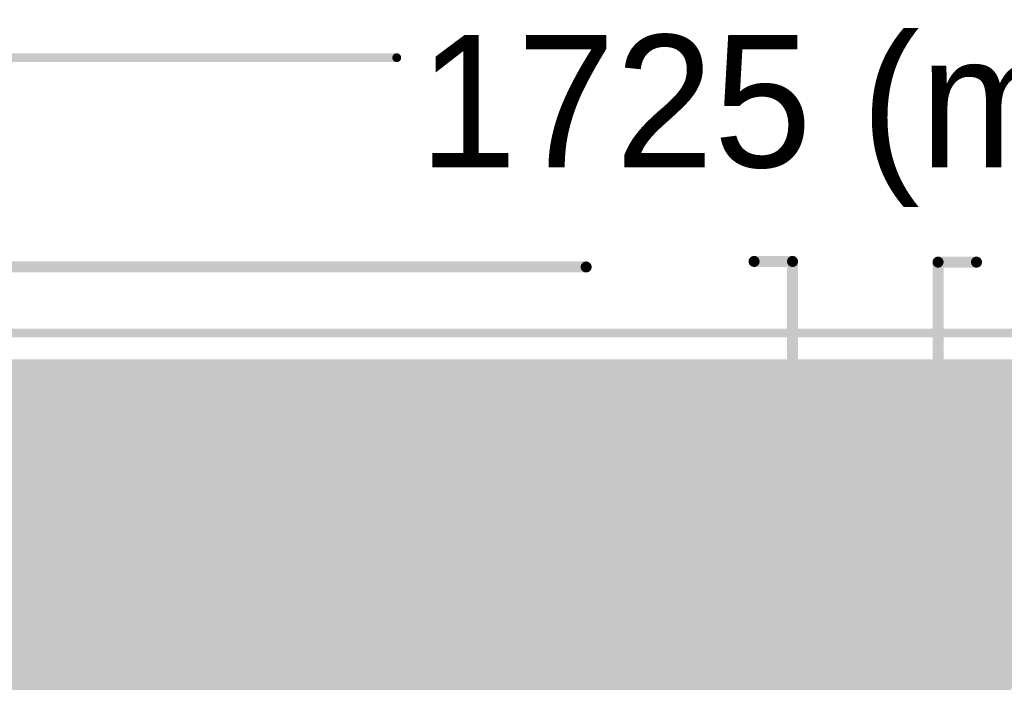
# Model space of a CAD drawing. Extents: x 11.97 to 13.92, y 4.15 to 5.65.
# Tile 29 of 52: x 12.44 to 12.89, y 5.34 to 5.64. Entities that reach past the tile are written whole.
import ezdxf

# ---------------------------------------------------------------- set-up
doc = ezdxf.new("R2010")
doc.units = 0
doc.layers.get('0').update_dxf_attribs({"linetype": 'CONTINUOUS'})
for name, color, linetype in [('BOTTOMLAYER', 5, 'CONTINUOUS'), ('BOTTOMSOLDER', 6, 'CONTINUOUS'), ('KEEPOUTLAYER', 6, 'CONTINUOUS'), ('MECHANICAL1', 6, 'CONTINUOUS'), ('TOPLAYER', 1, 'CONTINUOUS'), ('TOPOVERLAY', 2, 'CONTINUOUS'), ('TOPPASTE', 8, 'CONTINUOUS'), ('TOPSOLDER', 216, 'CONTINUOUS')]:
    doc.layers.add(name, color=color, linetype=linetype)

# ---------------------------------------------------------------- blocks, each defined once
blk = doc.blocks.new('PH2_0_6P_48')
at = {"layer": 'TOPLAYER'}
blk.add_solid([(-0.320993, 0.02969), (-0.261938, 0.02969), (-0.320993, 0.12969), (-0.261938, 0.12969)], dxfattribs=at)
at = {"layer": 'TOPOVERLAY', "const_width": 0.005}
for points in [[(-0.315215, 0.18219), (-0.297754, 0.18219)], [(-0.315215, -0.118265), (-0.315215, 0.18219)]]:
    blk.add_lwpolyline(points, dxfattribs=at)
at = {"layer": 'TOPOVERLAY', "const_width": 0.0025}
for points in [[(-0.316465, 0.18219, 1), (-0.313965, 0.18219, 1)], [(-0.316465, 0.18219, 1), (-0.313965, 0.18219, 1)], [(-0.299004, 0.18219, 1), (-0.296504, 0.18219, 1)]]:
    blk.add_lwpolyline(points, format="xyb", close=True, dxfattribs=at)
at = {"layer": 'TOPPASTE'}
blk.add_solid([(-0.320993, 0.02969), (-0.261938, 0.02969), (-0.320993, 0.12969), (-0.261938, 0.12969)], dxfattribs=at)
at = {"layer": 'TOPSOLDER'}
blk.add_solid([(-0.324993, 0.02569), (-0.257938, 0.02569), (-0.324993, 0.13369), (-0.257938, 0.13369)], dxfattribs=at)
blk = doc.blocks.new('PH2_0_8P_49')
at = {"layer": 'TOPLAYER'}
blk.add_solid([(0.336614, 0.02969), (0.395669, 0.02969), (0.336614, 0.12969), (0.395669, 0.12969)], dxfattribs=at)
at = {"layer": 'TOPOVERLAY', "const_width": 0.005}
for points in [[(0.37624, 0.1825), (0.393701, 0.1825)], [(0.393701, -0.1175), (0.393701, 0.1825)], [(-0.29874, 0.18), (0.3, 0.18)]]:
    blk.add_lwpolyline(points, dxfattribs=at)
at = {"layer": 'TOPOVERLAY', "const_width": 0.0025}
for points in [[(0.37499, 0.1825, 1), (0.37749, 0.1825, 1)], [(0.392451, 0.1825, 1), (0.394951, 0.1825, 1)], [(0.392451, 0.1825, 1), (0.394951, 0.1825, 1)], [(0.29875, 0.18, 1), (0.30125, 0.18, 1)]]:
    blk.add_lwpolyline(points, format="xyb", close=True, dxfattribs=at)
at = {"layer": 'TOPPASTE'}
blk.add_solid([(0.336614, 0.02969), (0.395669, 0.02969), (0.336614, 0.12969), (0.395669, 0.12969)], dxfattribs=at)
at = {"layer": 'TOPSOLDER'}
blk.add_solid([(0.332614, 0.02569), (0.399669, 0.02569), (0.332614, 0.13369), (0.399669, 0.13369)], dxfattribs=at)

msp = doc.modelspace()

# ---------------------------------------------------------------- linework, layer by layer
at = {"layer": 'BOTTOMLAYER'}
for points, const_width in [([(11.992, 5.483), (13.683, 5.483)], 0.01), ([(12.44, 5.368896), (12.44, 5.483)], 0.01), ([(12.448, 5.368896), (12.448, 5.483)], 0.01), ([(12.456, 5.368896), (12.456, 5.483)], 0.01), ([(12.464, 5.368896), (12.464, 5.483)], 0.01), ([(12.472, 5.368896), (12.472, 5.483)], 0.01), ([(12.48, 5.368896), (12.48, 5.483)], 0.01), ([(12.488, 5.368896), (12.488, 5.483)], 0.01), ([(12.496, 5.368896), (12.496, 5.483)], 0.01), ([(12.504, 5.368896), (12.504, 5.483)], 0.01), ([(12.512, 5.368896), (12.512, 5.483)], 0.01), ([(12.52, 5.368896), (12.52, 5.483)], 0.01), ([(12.528, 5.368896), (12.528, 5.483)], 0.01), ([(12.536, 5.368896), (12.536, 5.483)], 0.01), ([(12.544, 5.368896), (12.544, 5.483)], 0.01), ([(12.552, 5.368896), (12.552, 5.483)], 0.01), ([(12.56, 5.368896), (12.56, 5.483)], 0.01), ([(12.568, 5.368896), (12.568, 5.483)], 0.01), ([(12.576, 5.368896), (12.576, 5.483)], 0.01), ([(12.584, 5.368896), (12.584, 5.483)], 0.01), ([(12.592, 5.368896), (12.592, 5.483)], 0.01), ([(12.6, 5.368896), (12.6, 5.483)], 0.01), ([(12.608, 5.368896), (12.608, 5.483)], 0.01), ([(12.616, 5.368896), (12.616, 5.483)], 0.01), ([(12.624, 5.368896), (12.624, 5.483)], 0.01), ([(12.632, 5.368896), (12.632, 5.483)], 0.01), ([(12.64, 5.368896), (12.64, 5.483)], 0.01), ([(12.648, 5.368896), (12.648, 5.483)], 0.01), ([(12.656, 5.368896), (12.656, 5.483)], 0.01), ([(12.664, 5.368896), (12.664, 5.483)], 0.01), ([(12.672, 5.368896), (12.672, 5.483)], 0.01), ([(12.68, 5.368896), (12.68, 5.483)], 0.01), ([(12.688, 5.368896), (12.688, 5.483)], 0.01), ([(12.696, 5.368896), (12.696, 5.483)], 0.01), ([(12.704, 5.368896), (12.704, 5.483)], 0.01), ([(12.712, 5.368896), (12.712, 5.483)], 0.01), ([(12.72, 5.368896), (12.72, 5.483)], 0.01), ([(12.728, 5.368896), (12.728, 5.483)], 0.01), ([(12.736, 5.368896), (12.736, 5.483)], 0.01), ([(12.744, 5.368896), (12.744, 5.483)], 0.01), ([(12.752, 5.368896), (12.752, 5.483)], 0.01), ([(12.76, 5.368896), (12.76, 5.483)], 0.01), ([(12.768, 5.368896), (12.768, 5.483)], 0.01), ([(12.776, 5.368896), (12.776, 5.483)], 0.01), ([(12.784, 5.368896), (12.784, 5.483)], 0.01), ([(12.792, 5.368896), (12.792, 5.483)], 0.01), ([(12.8, 5.368896), (12.8, 5.483)], 0.01), ([(12.808, 5.368896), (12.808, 5.483)], 0.01), ([(12.816, 5.368896), (12.816, 5.483)], 0.01), ([(12.824, 5.368896), (12.824, 5.483)], 0.01), ([(12.832, 5.368896), (12.832, 5.483)], 0.01), ([(12.84, 5.368896), (12.84, 5.483)], 0.01), ([(12.848, 5.368896), (12.848, 5.483)], 0.01), ([(12.856, 5.368896), (12.856, 5.483)], 0.01), ([(12.864, 5.368896), (12.864, 5.483)], 0.01), ([(12.872, 5.368896), (12.872, 5.483)], 0.01), ([(12.88, 5.368896), (12.88, 5.483)], 0.01), ([(12.888, 5.368896), (12.888, 5.483)], 0.01), ([(11.992, 5.48), (13.683, 5.48)], 0.01), ([(11.992, 5.472), (13.683, 5.472)], 0.01), ([(11.992, 5.464), (13.683, 5.464)], 0.01), ([(11.992, 5.456), (13.683, 5.456)], 0.01), ([(11.992, 5.448), (13.683, 5.448)], 0.01), ([(11.992, 5.44), (13.529385, 5.44)], 0.01), ([(11.992, 5.432), (13.518361, 5.432)], 0.01), ([(11.992, 5.424), (13.511934, 5.424)], 0.01), ([(11.992, 5.416), (13.507941, 5.416)], 0.01), ([(11.992, 5.408), (13.505717, 5.408)], 0.01), ([(11.992, 5.4), (13.505, 5.4)], 0.01), ([(11.992, 5.392), (13.505717, 5.392)], 0.01), ([(11.992, 5.384), (13.507941, 5.384)], 0.01), ([(11.992, 5.376), (13.511934, 5.376)], 0.01), ([(12.132347, 5.368896), (12.964332, 5.368896)], 0.01), ([(12.127896, 5.347896), (12.977896, 5.347896)], 0.012)]:
    msp.add_lwpolyline(points, dxfattribs=dict(at, const_width=const_width))
at = {"layer": 'BOTTOMLAYER', "const_width": 0.005}
for points in [[(12.4375, 5.483, 1), (12.4425, 5.483, 1)], [(12.4455, 5.483, 1), (12.4505, 5.483, 1)], [(12.4535, 5.483, 1), (12.4585, 5.483, 1)], [(12.4615, 5.483, 1), (12.4665, 5.483, 1)], [(12.4695, 5.483, 1), (12.4745, 5.483, 1)], [(12.4775, 5.483, 1), (12.4825, 5.483, 1)], [(12.4855, 5.483, 1), (12.4905, 5.483, 1)], [(12.4935, 5.483, 1), (12.4985, 5.483, 1)], [(12.5015, 5.483, 1), (12.5065, 5.483, 1)], [(12.5095, 5.483, 1), (12.5145, 5.483, 1)], [(12.5175, 5.483, 1), (12.5225, 5.483, 1)], [(12.5255, 5.483, 1), (12.5305, 5.483, 1)], [(12.5335, 5.483, 1), (12.5385, 5.483, 1)], [(12.5415, 5.483, 1), (12.5465, 5.483, 1)], [(12.5495, 5.483, 1), (12.5545, 5.483, 1)], [(12.5575, 5.483, 1), (12.5625, 5.483, 1)], [(12.5655, 5.483, 1), (12.5705, 5.483, 1)], [(12.5735, 5.483, 1), (12.5785, 5.483, 1)], [(12.5815, 5.483, 1), (12.5865, 5.483, 1)], [(12.5895, 5.483, 1), (12.5945, 5.483, 1)], [(12.5975, 5.483, 1), (12.6025, 5.483, 1)], [(12.6055, 5.483, 1), (12.6105, 5.483, 1)], [(12.6135, 5.483, 1), (12.6185, 5.483, 1)], [(12.6215, 5.483, 1), (12.6265, 5.483, 1)], [(12.6295, 5.483, 1), (12.6345, 5.483, 1)], [(12.6375, 5.483, 1), (12.6425, 5.483, 1)], [(12.6455, 5.483, 1), (12.6505, 5.483, 1)], [(12.6535, 5.483, 1), (12.6585, 5.483, 1)], [(12.6615, 5.483, 1), (12.6665, 5.483, 1)], [(12.6695, 5.483, 1), (12.6745, 5.483, 1)], [(12.6775, 5.483, 1), (12.6825, 5.483, 1)], [(12.6855, 5.483, 1), (12.6905, 5.483, 1)], [(12.6935, 5.483, 1), (12.6985, 5.483, 1)], [(12.7015, 5.483, 1), (12.7065, 5.483, 1)], [(12.7095, 5.483, 1), (12.7145, 5.483, 1)], [(12.7175, 5.483, 1), (12.7225, 5.483, 1)], [(12.7255, 5.483, 1), (12.7305, 5.483, 1)], [(12.7335, 5.483, 1), (12.7385, 5.483, 1)], [(12.7415, 5.483, 1), (12.7465, 5.483, 1)], [(12.7495, 5.483, 1), (12.7545, 5.483, 1)], [(12.7575, 5.483, 1), (12.7625, 5.483, 1)], [(12.7655, 5.483, 1), (12.7705, 5.483, 1)], [(12.7735, 5.483, 1), (12.7785, 5.483, 1)], [(12.7815, 5.483, 1), (12.7865, 5.483, 1)], [(12.7895, 5.483, 1), (12.7945, 5.483, 1)], [(12.7975, 5.483, 1), (12.8025, 5.483, 1)], [(12.8055, 5.483, 1), (12.8105, 5.483, 1)], [(12.8135, 5.483, 1), (12.8185, 5.483, 1)], [(12.8215, 5.483, 1), (12.8265, 5.483, 1)], [(12.8295, 5.483, 1), (12.8345, 5.483, 1)], [(12.8375, 5.483, 1), (12.8425, 5.483, 1)], [(12.8455, 5.483, 1), (12.8505, 5.483, 1)], [(12.8535, 5.483, 1), (12.8585, 5.483, 1)], [(12.8615, 5.483, 1), (12.8665, 5.483, 1)], [(12.8695, 5.483, 1), (12.8745, 5.483, 1)], [(12.8775, 5.483, 1), (12.8825, 5.483, 1)], [(12.8855, 5.483, 1), (12.8905, 5.483, 1)], [(12.4375, 5.368896, 1), (12.4425, 5.368896, 1)], [(12.4455, 5.368896, 1), (12.4505, 5.368896, 1)], [(12.4535, 5.368896, 1), (12.4585, 5.368896, 1)], [(12.4615, 5.368896, 1), (12.4665, 5.368896, 1)], [(12.4695, 5.368896, 1), (12.4745, 5.368896, 1)], [(12.4775, 5.368896, 1), (12.4825, 5.368896, 1)], [(12.4855, 5.368896, 1), (12.4905, 5.368896, 1)], [(12.4935, 5.368896, 1), (12.4985, 5.368896, 1)], [(12.5015, 5.368896, 1), (12.5065, 5.368896, 1)], [(12.5095, 5.368896, 1), (12.5145, 5.368896, 1)], [(12.5175, 5.368896, 1), (12.5225, 5.368896, 1)], [(12.5255, 5.368896, 1), (12.5305, 5.368896, 1)], [(12.5335, 5.368896, 1), (12.5385, 5.368896, 1)], [(12.5415, 5.368896, 1), (12.5465, 5.368896, 1)], [(12.5495, 5.368896, 1), (12.5545, 5.368896, 1)], [(12.5575, 5.368896, 1), (12.5625, 5.368896, 1)], [(12.5655, 5.368896, 1), (12.5705, 5.368896, 1)], [(12.5735, 5.368896, 1), (12.5785, 5.368896, 1)], [(12.5815, 5.368896, 1), (12.5865, 5.368896, 1)], [(12.5895, 5.368896, 1), (12.5945, 5.368896, 1)], [(12.5975, 5.368896, 1), (12.6025, 5.368896, 1)], [(12.6055, 5.368896, 1), (12.6105, 5.368896, 1)], [(12.6135, 5.368896, 1), (12.6185, 5.368896, 1)], [(12.6215, 5.368896, 1), (12.6265, 5.368896, 1)], [(12.6295, 5.368896, 1), (12.6345, 5.368896, 1)], [(12.6375, 5.368896, 1), (12.6425, 5.368896, 1)], [(12.6455, 5.368896, 1), (12.6505, 5.368896, 1)], [(12.6535, 5.368896, 1), (12.6585, 5.368896, 1)], [(12.6615, 5.368896, 1), (12.6665, 5.368896, 1)], [(12.6695, 5.368896, 1), (12.6745, 5.368896, 1)], [(12.6775, 5.368896, 1), (12.6825, 5.368896, 1)], [(12.6855, 5.368896, 1), (12.6905, 5.368896, 1)], [(12.6935, 5.368896, 1), (12.6985, 5.368896, 1)], [(12.7015, 5.368896, 1), (12.7065, 5.368896, 1)], [(12.7095, 5.368896, 1), (12.7145, 5.368896, 1)], [(12.7175, 5.368896, 1), (12.7225, 5.368896, 1)], [(12.7255, 5.368896, 1), (12.7305, 5.368896, 1)], [(12.7335, 5.368896, 1), (12.7385, 5.368896, 1)], [(12.7415, 5.368896, 1), (12.7465, 5.368896, 1)], [(12.7495, 5.368896, 1), (12.7545, 5.368896, 1)], [(12.7575, 5.368896, 1), (12.7625, 5.368896, 1)], [(12.7655, 5.368896, 1), (12.7705, 5.368896, 1)], [(12.7735, 5.368896, 1), (12.7785, 5.368896, 1)], [(12.7815, 5.368896, 1), (12.7865, 5.368896, 1)], [(12.7895, 5.368896, 1), (12.7945, 5.368896, 1)], [(12.7975, 5.368896, 1), (12.8025, 5.368896, 1)], [(12.8055, 5.368896, 1), (12.8105, 5.368896, 1)], [(12.8135, 5.368896, 1), (12.8185, 5.368896, 1)], [(12.8215, 5.368896, 1), (12.8265, 5.368896, 1)], [(12.8295, 5.368896, 1), (12.8345, 5.368896, 1)], [(12.8375, 5.368896, 1), (12.8425, 5.368896, 1)], [(12.8455, 5.368896, 1), (12.8505, 5.368896, 1)], [(12.8535, 5.368896, 1), (12.8585, 5.368896, 1)], [(12.8615, 5.368896, 1), (12.8665, 5.368896, 1)], [(12.8695, 5.368896, 1), (12.8745, 5.368896, 1)], [(12.8775, 5.368896, 1), (12.8825, 5.368896, 1)], [(12.8855, 5.368896, 1), (12.8905, 5.368896, 1)]]:
    msp.add_lwpolyline(points, format="xyb", close=True, dxfattribs=at)
at = {"layer": 'BOTTOMSOLDER', "const_width": 0.014}
msp.add_lwpolyline([(12.577, 5.425, 1), (12.591, 5.425, 1)], format="xyb", close=True, dxfattribs=at)
at = {"layer": 'KEEPOUTLAYER', "const_width": 0.004}
msp.add_lwpolyline([(11.975, 5.5), (13.7, 5.5)], dxfattribs=at)
at = {"layer": 'MECHANICAL1', "const_width": 0.004}
for points in [[(11.975, 5.625), (12.613974, 5.625)], [(11.975, 5.5), (13.7, 5.5)]]:
    msp.add_lwpolyline(points, dxfattribs=at)
at = {"layer": 'MECHANICAL1', "const_width": 0.002}
msp.add_lwpolyline([(12.612974, 5.625, 1), (12.614973, 5.625, 1)], format="xyb", close=True, dxfattribs=at)
at = {"layer": 'TOPLAYER'}
for points, const_width in [([(12.078386, 5.483), (12.721614, 5.483)], 0.01), ([(12.44, 5.322303), (12.44, 5.483)], 0.01), ([(12.448, 5.322303), (12.448, 5.483)], 0.01), ([(12.456, 5.322303), (12.456, 5.483)], 0.01), ([(12.464, 5.322303), (12.464, 5.483)], 0.01), ([(12.472, 5.322303), (12.472, 5.483)], 0.01), ([(12.48, 5.1075), (12.48, 5.483)], 0.01), ([(12.488, 5.322303), (12.488, 5.483)], 0.01), ([(12.496, 5.322303), (12.496, 5.483)], 0.01), ([(12.504, 5.322303), (12.504, 5.483)], 0.01), ([(12.512, 5.322303), (12.512, 5.483)], 0.01), ([(12.52, 5.322303), (12.52, 5.483)], 0.01), ([(12.528, 5.322303), (12.528, 5.483)], 0.01), ([(12.536, 5.322303), (12.536, 5.483)], 0.01), ([(12.544, 5.322303), (12.544, 5.483)], 0.01), ([(12.552, 5.322303), (12.552, 5.483)], 0.01), ([(12.56, 5.124749), (12.56, 5.483)], 0.01), ([(12.568, 5.322303), (12.568, 5.483)], 0.01), ([(12.576, 5.322303), (12.576, 5.483)], 0.01), ([(12.584, 5.322303), (12.584, 5.483)], 0.01), ([(12.592, 5.322303), (12.592, 5.483)], 0.01), ([(12.6, 5.322303), (12.6, 5.483)], 0.01), ([(12.608, 5.322303), (12.608, 5.483)], 0.01), ([(12.616, 5.322303), (12.616, 5.483)], 0.01), ([(12.624, 5.322303), (12.624, 5.483)], 0.01), ([(12.632, 5.1075), (12.632, 5.483)], 0.01), ([(12.64, 5.1075), (12.64, 5.483)], 0.01), ([(12.648, 5.322303), (12.648, 5.483)], 0.01), ([(12.656, 5.322303), (12.656, 5.483)], 0.01), ([(12.664, 5.322303), (12.664, 5.483)], 0.01), ([(12.672, 5.322303), (12.672, 5.483)], 0.01), ([(12.68, 5.322303), (12.68, 5.483)], 0.01), ([(12.688, 5.322303), (12.688, 5.483)], 0.01), ([(12.696, 5.322303), (12.696, 5.483)], 0.01), ([(12.704, 5.322303), (12.704, 5.483)], 0.01), ([(12.712, 5.16249), (12.712, 5.483)], 0.01), ([(12.72, 5.176457), (12.72, 5.483)], 0.01), ([(12.721614, 5.36469), (12.721614, 5.483)], 0.01), ([(12.810669, 5.36469), (12.810669, 5.483)], 0.01), ([(12.810669, 5.483), (12.839007, 5.483)], 0.01), ([(12.816, 5.188974), (12.816, 5.483)], 0.01), ([(12.824, 5.189987), (12.824, 5.483)], 0.01), ([(12.832, 5.189383), (12.832, 5.483)], 0.01), ([(12.839007, 5.36469), (12.839007, 5.483)], 0.01), ([(12.078386, 5.48), (12.721614, 5.48)], 0.01), ([(12.810669, 5.48), (12.839007, 5.48)], 0.01), ([(12.078386, 5.472), (12.721614, 5.472)], 0.01), ([(12.810669, 5.472), (12.839007, 5.472)], 0.01), ([(12.078386, 5.464), (12.721614, 5.464)], 0.01), ([(12.810669, 5.464), (12.839007, 5.464)], 0.01), ([(12.078386, 5.456), (12.721614, 5.456)], 0.01), ([(12.810669, 5.456), (12.839007, 5.456)], 0.01), ([(12.078386, 5.448), (12.721614, 5.448)], 0.01), ([(12.810669, 5.448), (12.839007, 5.448)], 0.01), ([(12.078386, 5.44), (12.721614, 5.44)], 0.01), ([(12.810669, 5.44), (12.839007, 5.44)], 0.01), ([(12.078386, 5.432), (12.721614, 5.432)], 0.01), ([(12.726614, 5.42969), (12.766142, 5.42969)], 0.008), ([(12.766142, 5.36969), (12.766142, 5.42969)], 0.008), ([(12.766142, 5.42969), (12.805669, 5.42969)], 0.008), ([(12.810669, 5.432), (12.839007, 5.432)], 0.01), ([(12.844007, 5.42969), (12.883534, 5.42969)], 0.008), ([(12.883534, 5.36969), (12.883534, 5.42969)], 0.008), ([(12.883534, 5.42969), (12.923062, 5.42969)], 0.008), ([(12.078386, 5.424), (12.721614, 5.424)], 0.01), ([(12.810669, 5.424), (12.839007, 5.424)], 0.01), ([(12.078386, 5.416), (12.721614, 5.416)], 0.01), ([(12.810669, 5.416), (12.839007, 5.416)], 0.01), ([(12.078386, 5.408), (12.721614, 5.408)], 0.01), ([(12.810669, 5.408), (12.839007, 5.408)], 0.01), ([(12.078386, 5.4), (12.721614, 5.4)], 0.01), ([(12.810669, 5.4), (12.839007, 5.4)], 0.01), ([(12.078386, 5.392), (12.721614, 5.392)], 0.01), ([(12.810669, 5.392), (12.839007, 5.392)], 0.01), ([(12.078386, 5.384), (12.721614, 5.384)], 0.01), ([(12.810669, 5.384), (12.839007, 5.384)], 0.01), ([(12.078386, 5.376), (12.721614, 5.376)], 0.01), ([(12.810669, 5.376), (12.839007, 5.376)], 0.01), ([(12.134798, 5.368), (12.721614, 5.368)], 0.01), ([(12.810669, 5.368), (12.839007, 5.368)], 0.01), ([(12.721614, 5.36469), (12.810669, 5.36469)], 0.01), ([(12.728, 5.183407), (12.728, 5.36469)], 0.01), ([(12.736, 5.18747), (12.736, 5.36469)], 0.01), ([(12.744, 5.189547), (12.744, 5.36469)], 0.01), ([(12.752, 5.18995), (12.752, 5.36469)], 0.01), ([(12.76, 5.18873), (12.76, 5.36469)], 0.01), ([(12.768, 5.185721), (12.768, 5.36469)], 0.01), ([(12.776, 5.180397), (12.776, 5.36469)], 0.01), ([(12.784, 5.171071), (12.784, 5.36469)], 0.01), ([(12.792, 5.172605), (12.792, 5.36469)], 0.01), ([(12.8, 5.181225), (12.8, 5.36469)], 0.01), ([(12.808, 5.186208), (12.808, 5.36469)], 0.01), ([(12.839007, 5.36469), (12.928062, 5.36469)], 0.01), ([(12.84, 5.187081), (12.84, 5.36469)], 0.01), ([(12.848, 5.182726), (12.848, 5.36469)], 0.01), ([(12.856, 5.175278), (12.856, 5.36469)], 0.01), ([(12.864, 5.167436), (12.864, 5.36469)], 0.01), ([(12.872, 5.178566), (12.872, 5.36469)], 0.01), ([(12.88, 5.184641), (12.88, 5.36469)], 0.01), ([(12.888, 5.188158), (12.888, 5.36469)], 0.01), ([(12.145, 5.36), (12.956021, 5.36)], 0.01), ([(12.149, 5.352), (12.953235, 5.352)], 0.01), ([(12.14998, 5.344), (12.953201, 5.344)], 0.01)]:
    msp.add_lwpolyline(points, dxfattribs=dict(at, const_width=const_width))
for points, const_width in [([(12.4375, 5.483, 1), (12.4425, 5.483, 1)], 0.005), ([(12.4455, 5.483, 1), (12.4505, 5.483, 1)], 0.005), ([(12.4535, 5.483, 1), (12.4585, 5.483, 1)], 0.005), ([(12.4615, 5.483, 1), (12.4665, 5.483, 1)], 0.005), ([(12.4695, 5.483, 1), (12.4745, 5.483, 1)], 0.005), ([(12.4775, 5.483, 1), (12.4825, 5.483, 1)], 0.005), ([(12.4855, 5.483, 1), (12.4905, 5.483, 1)], 0.005), ([(12.4935, 5.483, 1), (12.4985, 5.483, 1)], 0.005), ([(12.5015, 5.483, 1), (12.5065, 5.483, 1)], 0.005), ([(12.5095, 5.483, 1), (12.5145, 5.483, 1)], 0.005), ([(12.5175, 5.483, 1), (12.5225, 5.483, 1)], 0.005), ([(12.5255, 5.483, 1), (12.5305, 5.483, 1)], 0.005), ([(12.5335, 5.483, 1), (12.5385, 5.483, 1)], 0.005), ([(12.5415, 5.483, 1), (12.5465, 5.483, 1)], 0.005), ([(12.5495, 5.483, 1), (12.5545, 5.483, 1)], 0.005), ([(12.5575, 5.483, 1), (12.5625, 5.483, 1)], 0.005), ([(12.5655, 5.483, 1), (12.5705, 5.483, 1)], 0.005), ([(12.5735, 5.483, 1), (12.5785, 5.483, 1)], 0.005), ([(12.5815, 5.483, 1), (12.5865, 5.483, 1)], 0.005), ([(12.5895, 5.483, 1), (12.5945, 5.483, 1)], 0.005), ([(12.5975, 5.483, 1), (12.6025, 5.483, 1)], 0.005), ([(12.6055, 5.483, 1), (12.6105, 5.483, 1)], 0.005), ([(12.6135, 5.483, 1), (12.6185, 5.483, 1)], 0.005), ([(12.6215, 5.483, 1), (12.6265, 5.483, 1)], 0.005), ([(12.6295, 5.483, 1), (12.6345, 5.483, 1)], 0.005), ([(12.6375, 5.483, 1), (12.6425, 5.483, 1)], 0.005), ([(12.6455, 5.483, 1), (12.6505, 5.483, 1)], 0.005), ([(12.6535, 5.483, 1), (12.6585, 5.483, 1)], 0.005), ([(12.6615, 5.483, 1), (12.6665, 5.483, 1)], 0.005), ([(12.6695, 5.483, 1), (12.6745, 5.483, 1)], 0.005), ([(12.6775, 5.483, 1), (12.6825, 5.483, 1)], 0.005), ([(12.6855, 5.483, 1), (12.6905, 5.483, 1)], 0.005), ([(12.6935, 5.483, 1), (12.6985, 5.483, 1)], 0.005), ([(12.7015, 5.483, 1), (12.7065, 5.483, 1)], 0.005), ([(12.7095, 5.483, 1), (12.7145, 5.483, 1)], 0.005), ([(12.7175, 5.483, 1), (12.7225, 5.483, 1)], 0.005), ([(12.719114, 5.483, 1), (12.724114, 5.483, 1)], 0.005), ([(12.719114, 5.483, 1), (12.724114, 5.483, 1)], 0.005), ([(12.808169, 5.483, 1), (12.813169, 5.483, 1)], 0.005), ([(12.808169, 5.483, 1), (12.813169, 5.483, 1)], 0.005), ([(12.8135, 5.483, 1), (12.8185, 5.483, 1)], 0.005), ([(12.8215, 5.483, 1), (12.8265, 5.483, 1)], 0.005), ([(12.8295, 5.483, 1), (12.8345, 5.483, 1)], 0.005), ([(12.836507, 5.483, 1), (12.841507, 5.483, 1)], 0.005), ([(12.836507, 5.483, 1), (12.841507, 5.483, 1)], 0.005), ([(12.719114, 5.48, 1), (12.724114, 5.48, 1)], 0.005), ([(12.808169, 5.48, 1), (12.813169, 5.48, 1)], 0.005), ([(12.836507, 5.48, 1), (12.841507, 5.48, 1)], 0.005), ([(12.719114, 5.472, 1), (12.724114, 5.472, 1)], 0.005), ([(12.808169, 5.472, 1), (12.813169, 5.472, 1)], 0.005), ([(12.836507, 5.472, 1), (12.841507, 5.472, 1)], 0.005), ([(12.719114, 5.464, 1), (12.724114, 5.464, 1)], 0.005), ([(12.808169, 5.464, 1), (12.813169, 5.464, 1)], 0.005), ([(12.836507, 5.464, 1), (12.841507, 5.464, 1)], 0.005), ([(12.719114, 5.456, 1), (12.724114, 5.456, 1)], 0.005), ([(12.808169, 5.456, 1), (12.813169, 5.456, 1)], 0.005), ([(12.836507, 5.456, 1), (12.841507, 5.456, 1)], 0.005), ([(12.719114, 5.448, 1), (12.724114, 5.448, 1)], 0.005), ([(12.808169, 5.448, 1), (12.813169, 5.448, 1)], 0.005), ([(12.836507, 5.448, 1), (12.841507, 5.448, 1)], 0.005), ([(12.719114, 5.44, 1), (12.724114, 5.44, 1)], 0.005), ([(12.808169, 5.44, 1), (12.813169, 5.44, 1)], 0.005), ([(12.836507, 5.44, 1), (12.841507, 5.44, 1)], 0.005), ([(12.719114, 5.432, 1), (12.724114, 5.432, 1)], 0.005), ([(12.724614, 5.42969, 1), (12.728614, 5.42969, 1)], 0.004), ([(12.764142, 5.42969, 1), (12.768142, 5.42969, 1)], 0.004), ([(12.764142, 5.42969, 1), (12.768142, 5.42969, 1)], 0.004), ([(12.764142, 5.42969, 1), (12.768142, 5.42969, 1)], 0.004), ([(12.803669, 5.42969, 1), (12.807669, 5.42969, 1)], 0.004), ([(12.808169, 5.432, 1), (12.813169, 5.432, 1)], 0.005), ([(12.836507, 5.432, 1), (12.841507, 5.432, 1)], 0.005), ([(12.842007, 5.42969, 1), (12.846007, 5.42969, 1)], 0.004), ([(12.881534, 5.42969, 1), (12.885534, 5.42969, 1)], 0.004), ([(12.881534, 5.42969, 1), (12.885534, 5.42969, 1)], 0.004), ([(12.881534, 5.42969, 1), (12.885534, 5.42969, 1)], 0.004), ([(12.719114, 5.424, 1), (12.724114, 5.424, 1)], 0.005), ([(12.808169, 5.424, 1), (12.813169, 5.424, 1)], 0.005), ([(12.836507, 5.424, 1), (12.841507, 5.424, 1)], 0.005), ([(12.719114, 5.416, 1), (12.724114, 5.416, 1)], 0.005), ([(12.808169, 5.416, 1), (12.813169, 5.416, 1)], 0.005), ([(12.836507, 5.416, 1), (12.841507, 5.416, 1)], 0.005), ([(12.719114, 5.408, 1), (12.724114, 5.408, 1)], 0.005), ([(12.808169, 5.408, 1), (12.813169, 5.408, 1)], 0.005), ([(12.836507, 5.408, 1), (12.841507, 5.408, 1)], 0.005), ([(12.719114, 5.4, 1), (12.724114, 5.4, 1)], 0.005), ([(12.808169, 5.4, 1), (12.813169, 5.4, 1)], 0.005), ([(12.836507, 5.4, 1), (12.841507, 5.4, 1)], 0.005), ([(12.719114, 5.392, 1), (12.724114, 5.392, 1)], 0.005), ([(12.808169, 5.392, 1), (12.813169, 5.392, 1)], 0.005), ([(12.836507, 5.392, 1), (12.841507, 5.392, 1)], 0.005), ([(12.719114, 5.384, 1), (12.724114, 5.384, 1)], 0.005), ([(12.808169, 5.384, 1), (12.813169, 5.384, 1)], 0.005), ([(12.836507, 5.384, 1), (12.841507, 5.384, 1)], 0.005), ([(12.719114, 5.376, 1), (12.724114, 5.376, 1)], 0.005), ([(12.808169, 5.376, 1), (12.813169, 5.376, 1)], 0.005), ([(12.836507, 5.376, 1), (12.841507, 5.376, 1)], 0.005), ([(12.719114, 5.368, 1), (12.724114, 5.368, 1)], 0.005), ([(12.764142, 5.36969, 1), (12.768142, 5.36969, 1)], 0.004), ([(12.808169, 5.368, 1), (12.813169, 5.368, 1)], 0.005), ([(12.836507, 5.368, 1), (12.841507, 5.368, 1)], 0.005), ([(12.881534, 5.36969, 1), (12.885534, 5.36969, 1)], 0.004), ([(12.719114, 5.36469, 1), (12.724114, 5.36469, 1)], 0.005), ([(12.719114, 5.36469, 1), (12.724114, 5.36469, 1)], 0.005), ([(12.7255, 5.36469, 1), (12.7305, 5.36469, 1)], 0.005), ([(12.7335, 5.36469, 1), (12.7385, 5.36469, 1)], 0.005), ([(12.7415, 5.36469, 1), (12.7465, 5.36469, 1)], 0.005), ([(12.7495, 5.36469, 1), (12.7545, 5.36469, 1)], 0.005), ([(12.7575, 5.36469, 1), (12.7625, 5.36469, 1)], 0.005), ([(12.7655, 5.36469, 1), (12.7705, 5.36469, 1)], 0.005), ([(12.7735, 5.36469, 1), (12.7785, 5.36469, 1)], 0.005), ([(12.7815, 5.36469, 1), (12.7865, 5.36469, 1)], 0.005), ([(12.7895, 5.36469, 1), (12.7945, 5.36469, 1)], 0.005), ([(12.7975, 5.36469, 1), (12.8025, 5.36469, 1)], 0.005), ([(12.8055, 5.36469, 1), (12.8105, 5.36469, 1)], 0.005), ([(12.808169, 5.36469, 1), (12.813169, 5.36469, 1)], 0.005), ([(12.808169, 5.36469, 1), (12.813169, 5.36469, 1)], 0.005), ([(12.836507, 5.36469, 1), (12.841507, 5.36469, 1)], 0.005), ([(12.836507, 5.36469, 1), (12.841507, 5.36469, 1)], 0.005), ([(12.8375, 5.36469, 1), (12.8425, 5.36469, 1)], 0.005), ([(12.8455, 5.36469, 1), (12.8505, 5.36469, 1)], 0.005), ([(12.8535, 5.36469, 1), (12.8585, 5.36469, 1)], 0.005), ([(12.8615, 5.36469, 1), (12.8665, 5.36469, 1)], 0.005), ([(12.8695, 5.36469, 1), (12.8745, 5.36469, 1)], 0.005), ([(12.8775, 5.36469, 1), (12.8825, 5.36469, 1)], 0.005), ([(12.8855, 5.36469, 1), (12.8905, 5.36469, 1)], 0.005)]:
    msp.add_lwpolyline(points, format="xyb", close=True, dxfattribs=dict(at, const_width=const_width))
at = {"layer": 'TOPSOLDER', "const_width": 0.014}
msp.add_lwpolyline([(12.577, 5.425, 1), (12.591, 5.425, 1)], format="xyb", close=True, dxfattribs=at)

# ---------------------------------------------------------------- block references
at = {"rotation": 360}
for name, p in [('PH2_0_8P_49', (12.4, 5.35)), ('PH2_0_6P_48', (13.175, 5.35))]:
    msp.add_blockref(name, p, dxfattribs=at)

# ---------------------------------------------------------------- texts
at = {"layer": 'MECHANICAL1'}
msp.add_text('1725 (mil)', height=0.06, dxfattribs=at).set_placement((12.623973, 5.575296))

doc.saveas('drawing.dxf')
